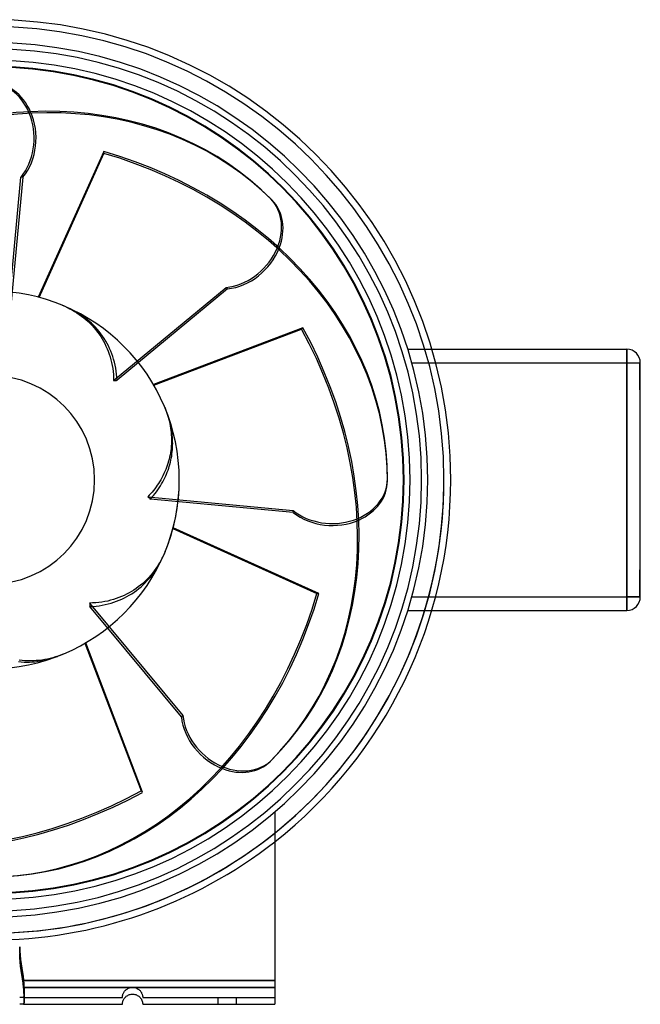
# Model space of a CAD drawing. Header units: millimetres. Extents: x -136 to 192, y -155 to 136.
# Tile 2 of 2: x 9 to 192, y -155 to 136. Entities that reach past the tile are written whole.
import ezdxf

# ---------------------------------------------------------------- set-up
doc = ezdxf.new("R2010")
doc.units = ezdxf.units.MM
doc.layers.add('HIDDEN', color=7, linetype='Continuous')
doc.layers.add('THICK', color=7, linetype='Continuous')

msp = doc.modelspace()

# ---------------------------------------------------------------- linework, layer by layer
at = {"layer": 'HIDDEN'}
for p, q in [((5.01, 46.47), (9.04, 89.44)), ((9.63, 89.44), (5.67, 47.27)), ((9.63, 89.44), (9.04, 89.44)), ((36.4, 29.32), (69.63, 56.85)), ((70.05, 56.43), (37.44, 29.42)), ((70.05, 56.43), (69.63, 56.85)), ((21.21, 51.61), (21.96, 51.29)), ((21.96, 51.29), (22.69, 50.95)), ((22.69, 50.95), (23.4, 50.59)), ((23.63, 50.54), (22.89, 50.89)), ((23.4, 50.59), (24.12, 50.21)), ((24.35, 50.18), (23.63, 50.54)), ((24.12, 50.21), (24.82, 49.8)), ((25.09, 49.78), (24.35, 50.18)), ((24.82, 49.8), (25.53, 49.36)), ((25.82, 49.35), (25.09, 49.78)), ((25.53, 49.36), (26.22, 48.9)), ((26.55, 48.89), (25.82, 49.35)), ((26.22, 48.9), (26.9, 48.41)), ((27.26, 48.4), (26.55, 48.89)), ((26.9, 48.41), (27.56, 47.9)), ((27.96, 47.89), (27.26, 48.4)), ((27.56, 47.9), (28.21, 47.36)), ((28.64, 47.36), (27.96, 47.89)), ((28.21, 47.36), (28.84, 46.8)), ((29.28, 46.81), (28.64, 47.36)), ((28.84, 46.8), (29.45, 46.21)), ((29.89, 46.26), (29.28, 46.81)), ((29.45, 46.21), (30.04, 45.61)), ((30.46, 45.7), (29.89, 46.26)), ((30.04, 45.61), (30.6, 44.99)), ((31.02, 45.12), (30.46, 45.7)), ((30.6, 44.99), (31.14, 44.35)), ((31.58, 44.5), (31.02, 45.12)), ((31.14, 44.35), (31.65, 43.69)), ((32.13, 43.85), (31.58, 44.5)), ((31.65, 43.69), (32.14, 43.02)), ((32.66, 43.17), (32.13, 43.85)), ((32.14, 43.02), (32.6, 42.34)), ((32.6, 42.34), (33.03, 41.65)), ((33.16, 42.47), (32.66, 43.17)), ((33.03, 41.65), (33.43, 40.96)), ((33.64, 41.75), (33.16, 42.47)), ((33.43, 40.96), (33.8, 40.26)), ((34.09, 41.03), (33.64, 41.75)), ((34.5, 40.3), (34.09, 41.03)), ((33.8, 40.26), (34.15, 39.53)), ((34.15, 39.53), (34.49, 38.77)), ((34.49, 38.77), (34.81, 37.99)), ((34.87, 39.58), (34.5, 40.3)), ((34.81, 37.99), (35.1, 37.19)), ((35.22, 38.85), (34.87, 39.58)), ((35.56, 38.08), (35.22, 38.85)), ((35.87, 37.29), (35.56, 38.08)), ((123.3, 38.6), (123.3, 38.6)), ((123.3, 38.6), (130.41, 38.6)), ((188, 38.6), (188, 38.6)), ((188, 34.6), (188, 38.6)), ((35.1, 37.19), (35.36, 36.36)), ((35.36, 36.36), (35.6, 35.52)), ((35.6, 35.52), (35.81, 34.66)), ((36.16, 36.48), (35.87, 37.29)), ((36.42, 35.65), (36.16, 36.48)), ((36.66, 34.79), (36.42, 35.65)), ((35.81, 34.66), (35.99, 33.78)), ((35.99, 33.78), (36.13, 32.9)), ((36.13, 32.9), (36.25, 32.01)), ((36.87, 33.92), (36.66, 34.79)), ((37.04, 33.04), (36.87, 33.92)), ((37.19, 32.14), (37.04, 33.04)), ((37.3, 31.24), (37.19, 32.14)), ((124.48, 34.6), (131.53, 34.6)), ((124.48, 34.6), (188, 34.6)), ((188, 34.6), (192, 34.6)), ((188, 34.6), (188, -34.6)), ((191.9, 30.6), (191.9, 34.6)), ((192, 34.6), (191.9, 34.6)), ((192, 34.6), (191.9, 34.6)), ((192, 34.6), (192, 34.6)), ((192, 34.6), (192, 34.6)), ((192, 34.6), (192, 34.6)), ((36.25, 32.01), (36.33, 31.11)), ((36.33, 31.11), (36.38, 30.21)), ((36.38, 30.21), (36.4, 29.32)), ((36.4, 29.32), (36.57, 29.34)), ((36.57, 29.34), (36.75, 29.36)), ((36.75, 29.36), (36.92, 29.37)), ((36.92, 29.37), (37.09, 29.39)), ((37.09, 29.39), (37.26, 29.4)), ((37.26, 29.4), (37.44, 29.42)), ((37.39, 30.33), (37.3, 31.24)), ((37.44, 29.42), (37.39, 30.33)), ((191.9, 26.6), (191.9, 30.6)), ((192, 26.6), (191.9, 26.6)), ((192, 26.6), (191.9, 26.6)), ((51.49, 21.5), (51.74, 20.89)), ((51.74, 20.89), (51.96, 20.3)), ((51.96, 20.3), (52.17, 19.7)), ((52.38, 19.23), (52.17, 19.8)), ((52.17, 19.7), (52.37, 19.1)), ((52.37, 19.1), (52.55, 18.48)), ((52.57, 18.67), (52.38, 19.23)), ((52.55, 18.48), (52.72, 17.86)), ((52.75, 18.1), (52.57, 18.67)), ((52.72, 17.86), (52.87, 17.22)), ((52.92, 17.51), (52.75, 18.1)), ((53.09, 16.9), (52.92, 17.51)), ((52.87, 17.22), (53.01, 16.58)), ((53.01, 16.58), (53.13, 15.93)), ((53.23, 16.29), (53.09, 16.9)), ((53.13, 15.93), (53.24, 15.28)), ((53.37, 15.67), (53.23, 16.29)), ((53.24, 15.28), (53.33, 14.62)), ((53.33, 14.62), (53.4, 13.96)), ((53.49, 15.04), (53.37, 15.67)), ((53.59, 14.41), (53.49, 15.04)), ((53.4, 13.96), (53.45, 13.29)), ((53.45, 13.29), (53.48, 12.63)), ((53.48, 12.63), (53.5, 11.96)), ((53.5, 11.96), (53.5, 11.29)), ((53.67, 13.78), (53.59, 14.41)), ((53.74, 13.16), (53.67, 13.78)), ((53.8, 12.54), (53.74, 13.16)), ((53.83, 11.93), (53.8, 12.54)), ((53.85, 11.33), (53.83, 11.93)), ((53.37, 9.3), (53.29, 8.65)), ((53.43, 9.96), (53.37, 9.3)), ((53.47, 10.62), (53.43, 9.96)), ((53.5, 11.29), (53.47, 10.62)), ((53.73, 8.3), (53.78, 8.93)), ((53.78, 8.93), (53.83, 9.55)), ((53.83, 9.55), (53.85, 10.15)), ((53.86, 10.74), (53.85, 11.33)), ((53.85, 10.15), (53.86, 10.74)), ((52.81, 6.1), (52.64, 5.48)), ((52.95, 6.72), (52.81, 6.1)), ((53.08, 7.36), (52.95, 6.72)), ((53.2, 8), (53.08, 7.36)), ((53.29, 8.65), (53.2, 8)), ((53.32, 5.79), (53.45, 6.42)), ((53.45, 6.42), (53.56, 7.04)), ((53.56, 7.04), (53.65, 7.67)), ((53.65, 7.67), (53.73, 8.3)), ((51.82, 3.06), (51.56, 2.44)), ((52.05, 3.67), (51.82, 3.06)), ((52.27, 4.28), (52.05, 3.67)), ((52.46, 4.88), (52.27, 4.28)), ((52.64, 5.48), (52.46, 4.88)), ((52.48, 2.86), (52.68, 3.42)), ((52.68, 3.42), (52.86, 3.99)), ((52.86, 3.99), (53.03, 4.58)), ((53.03, 4.58), (53.18, 5.18)), ((53.18, 5.18), (53.32, 5.79)), ((50.32, 0), (50, -0.54)), ((50.66, 0.61), (50.32, 0)), ((50.98, 1.22), (50.66, 0.61)), ((50.93, -0.6), (51.25, 0)), ((51.28, 1.83), (50.98, 1.22)), ((51.25, 0), (51.53, 0.57)), ((51.56, 2.44), (51.28, 1.83)), ((51.53, 0.57), (51.8, 1.15)), ((51.8, 1.15), (52.04, 1.72)), ((52.04, 1.72), (52.27, 2.29)), ((52.27, 2.29), (52.48, 2.86)), ((48.56, -2.62), (48.17, -3.12)), ((48.94, -2.11), (48.56, -2.62)), ((49.31, -1.59), (48.94, -2.11)), ((49.66, -1.07), (49.31, -1.59)), ((49.48, -2.94), (49.87, -2.37)), ((50, -0.54), (49.66, -1.07)), ((49.87, -2.37), (50.24, -1.78)), ((50.24, -1.78), (50.6, -1.19)), ((50.6, -1.19), (50.93, -0.6)), ((46.91, -4.55), (46.47, -5.01)), ((46.47, -5.01), (46.61, -5.12)), ((46.47, -5.01), (89.44, -9.04)), ((46.61, -5.12), (46.74, -5.22)), ((46.74, -5.22), (46.88, -5.33)), ((46.88, -5.33), (47.01, -5.45)), ((47.34, -4.09), (46.91, -4.55)), ((47.01, -5.45), (47.14, -5.56)), ((47.14, -5.56), (47.27, -5.67)), ((47.27, -5.67), (47.74, -5.15)), ((89.44, -9.63), (47.27, -5.67)), ((47.76, -3.61), (47.34, -4.09)), ((47.74, -5.15), (48.2, -4.61)), ((48.17, -3.12), (47.76, -3.61)), ((48.2, -4.61), (48.64, -4.07)), ((48.64, -4.07), (49.07, -3.51)), ((49.07, -3.51), (49.48, -2.94)), ((89.44, -9.63), (89.44, -9.04)), ((50.54, -23.63), (50.89, -22.89)), ((50.95, -22.69), (50.59, -23.4)), ((51.29, -21.96), (50.95, -22.69)), ((51.61, -21.21), (51.29, -21.96)), ((48.89, -26.55), (49.35, -25.82)), ((49.36, -25.53), (48.9, -26.22)), ((49.35, -25.82), (49.78, -25.09)), ((49.8, -24.82), (49.36, -25.53)), ((49.78, -25.09), (50.18, -24.35)), ((50.21, -24.12), (49.8, -24.82)), ((50.18, -24.35), (50.54, -23.63)), ((50.59, -23.4), (50.21, -24.12)), ((46.8, -28.84), (46.21, -29.45)), ((47.36, -28.21), (46.8, -28.84)), ((46.81, -29.28), (47.36, -28.64)), ((47.9, -27.56), (47.36, -28.21)), ((47.36, -28.64), (47.89, -27.96)), ((47.89, -27.96), (48.4, -27.26)), ((48.41, -26.9), (47.9, -27.56)), ((48.4, -27.26), (48.89, -26.55)), ((48.9, -26.22), (48.41, -26.9)), ((191.9, -30.6), (191.9, -26.6)), ((192, -26.6), (191.9, -26.6)), ((192, -26.6), (191.9, -26.6)), ((43.69, -31.65), (43.02, -32.14)), ((44.35, -31.14), (43.69, -31.65)), ((43.85, -32.13), (44.5, -31.58)), ((44.99, -30.6), (44.35, -31.14)), ((44.5, -31.58), (45.12, -31.02)), ((45.61, -30.04), (44.99, -30.6)), ((45.12, -31.02), (45.7, -30.46)), ((46.21, -29.45), (45.61, -30.04)), ((45.7, -30.46), (46.26, -29.89)), ((46.26, -29.89), (46.81, -29.28)), ((191.9, -34.6), (191.9, -30.6)), ((37.99, -34.81), (37.19, -35.1)), ((38.77, -34.49), (37.99, -34.81)), ((39.53, -34.15), (38.77, -34.49)), ((38.85, -35.22), (39.58, -34.87)), ((40.26, -33.8), (39.53, -34.15)), ((39.58, -34.87), (40.3, -34.5)), ((40.96, -33.43), (40.26, -33.8)), ((40.3, -34.5), (41.03, -34.09)), ((41.65, -33.03), (40.96, -33.43)), ((41.03, -34.09), (41.75, -33.64)), ((42.34, -32.6), (41.65, -33.03)), ((41.75, -33.64), (42.47, -33.16)), ((43.02, -32.14), (42.34, -32.6)), ((42.47, -33.16), (43.17, -32.66)), ((43.17, -32.66), (43.85, -32.13)), ((124.48, -34.6), (131.53, -34.6)), ((124.48, -34.6), (188, -34.6)), ((188, -38.6), (188, -34.6)), ((192, -34.6), (188, -34.6)), ((192, -34.6), (191.9, -34.6)), ((192, -34.6), (191.9, -34.6)), ((192, -34.6), (192, -34.6)), ((192, -34.6), (192, -34.6)), ((192, -34.6), (192, -34.6)), ((30.21, -36.38), (29.32, -36.4)), ((29.32, -36.4), (29.34, -36.57)), ((29.32, -36.4), (56.85, -69.63)), ((29.34, -36.57), (29.36, -36.75)), ((29.36, -36.75), (29.37, -36.92)), ((29.37, -36.92), (29.39, -37.09)), ((29.39, -37.09), (29.4, -37.26)), ((29.4, -37.26), (29.42, -37.44)), ((29.42, -37.44), (30.33, -37.39)), ((56.43, -70.05), (29.42, -37.44)), ((31.11, -36.33), (30.21, -36.38)), ((30.33, -37.39), (31.24, -37.3)), ((32.01, -36.25), (31.11, -36.33)), ((31.24, -37.3), (32.14, -37.19)), ((32.9, -36.13), (32.01, -36.25)), ((32.14, -37.19), (33.04, -37.04)), ((33.78, -35.99), (32.9, -36.13)), ((33.04, -37.04), (33.92, -36.87)), ((34.66, -35.81), (33.78, -35.99)), ((33.92, -36.87), (34.79, -36.66)), ((35.52, -35.6), (34.66, -35.81)), ((34.79, -36.66), (35.65, -36.42)), ((36.36, -35.36), (35.52, -35.6)), ((35.65, -36.42), (36.48, -36.16)), ((37.19, -35.1), (36.36, -35.36)), ((36.48, -36.16), (37.29, -35.87)), ((37.29, -35.87), (38.08, -35.56)), ((38.08, -35.56), (38.85, -35.22)), ((123.3, -38.6), (123.3, -38.6)), ((123.3, -38.6), (130.41, -38.6)), ((188, -38.6), (188, -38.6)), ((19.23, -52.33), (18.45, -52.56)), ((19.03, -52.45), (19.8, -52.17)), ((19.98, -52.07), (19.23, -52.33)), ((20.74, -51.8), (19.98, -52.07)), ((21.5, -51.49), (20.74, -51.8)), ((8.29, -53.73), (9.14, -53.8)), ((9.34, -53.38), (8.51, -53.28)), ((9.14, -53.8), (9.97, -53.84)), ((10.17, -53.45), (9.34, -53.38)), ((9.97, -53.84), (10.78, -53.86)), ((11.01, -53.49), (10.17, -53.45)), ((10.78, -53.86), (11.58, -53.85)), ((11.85, -53.5), (11.01, -53.49)), ((11.58, -53.85), (12.4, -53.81)), ((12.7, -53.48), (11.85, -53.5)), ((12.4, -53.81), (13.24, -53.74)), ((13.54, -53.43), (12.7, -53.48)), ((13.24, -53.74), (14.09, -53.63)), ((14.38, -53.36), (13.54, -53.43)), ((14.09, -53.63), (14.95, -53.5)), ((15.21, -53.25), (14.38, -53.36)), ((14.95, -53.5), (15.8, -53.34)), ((16.04, -53.11), (15.21, -53.25)), ((15.8, -53.34), (16.64, -53.15)), ((16.86, -52.95), (16.04, -53.11)), ((16.64, -53.15), (17.46, -52.94)), ((17.66, -52.77), (16.86, -52.95)), ((17.46, -52.94), (18.26, -52.7)), ((18.45, -52.56), (17.66, -52.77)), ((18.26, -52.7), (19.03, -52.45)), ((56.43, -70.05), (56.85, -69.63)), ((84, -98.17), (84, -98.17)), ((84, -98.17), (84, -98.17)), ((8.66, -138), (8.69, -139.21)), ((8.69, -139.21), (8.66, -138)), ((8.69, -139.21), (8.77, -140.47)), ((8.77, -140.47), (8.69, -139.21)), ((8.69, -141.21), (8.66, -140)), ((8.77, -142.47), (8.69, -141.21)), ((8.77, -140.47), (8.91, -141.76)), ((8.91, -141.76), (8.77, -140.47)), ((8.91, -143.76), (8.77, -142.47)), ((8.91, -141.76), (9.09, -143.04)), ((9.09, -143.04), (8.91, -141.76)), ((9.09, -145.04), (8.91, -143.76)), ((9.09, -143.04), (9.28, -144.29)), ((9.28, -144.29), (9.09, -143.04)), ((9.28, -146.29), (9.09, -145.04)), ((9.28, -144.29), (9.46, -145.49)), ((9.46, -145.49), (9.28, -144.29)), ((9.46, -145.49), (9.64, -146.72)), ((9.64, -146.72), (9.46, -145.49)), ((9.46, -147.49), (9.28, -146.29)), ((9.64, -148.72), (9.46, -147.49)), ((9.64, -146.72), (9.8, -148)), ((9.8, -148), (9.64, -146.72)), ((9.8, -148), (9.83, -148.22)), ((9.8, -148), (84, -148)), ((84, -148), (9.8, -148)), ((9.83, -148.22), (9.8, -148)), ((9.83, -148.22), (9.85, -148.45)), ((9.85, -148.45), (9.83, -148.22)), ((9.8, -150), (9.64, -148.72)), ((9.83, -150.22), (9.8, -150)), ((84, -150), (9.8, -150)), ((9.85, -150.45), (9.83, -150.22)), ((9.85, -148.45), (9.87, -148.67)), ((9.87, -148.67), (9.85, -148.45)), ((9.87, -150.67), (9.85, -150.45)), ((9.87, -148.67), (9.88, -148.89)), ((9.88, -148.89), (9.87, -148.67)), ((9.88, -150.89), (9.87, -150.67)), ((9.88, -148.89), (9.9, -149.11)), ((9.9, -149.11), (9.88, -148.89)), ((9.9, -151.11), (9.88, -150.89)), ((9.9, -149.11), (9.91, -149.33)), ((9.91, -149.33), (9.9, -149.11)), ((9.91, -151.33), (9.9, -151.11)), ((9.91, -149.33), (9.92, -149.54)), ((9.92, -149.54), (9.91, -149.33)), ((9.92, -149.54), (9.93, -149.75)), ((9.93, -149.76), (9.92, -149.54)), ((9.93, -149.75), (9.94, -149.96)), ((9.94, -149.97), (9.93, -149.76)), ((9.94, -149.96), (9.94, -150.17)), ((9.94, -150.17), (9.94, -149.97)), ((9.94, -150.17), (9.95, -150.37)), ((9.95, -150.37), (9.94, -150.17)), ((9.95, -150.37), (9.95, -150.56)), ((9.95, -150.57), (9.95, -150.37)), ((9.95, -150.56), (9.96, -150.75)), ((9.96, -150.76), (9.95, -150.57)), ((9.96, -150.75), (9.96, -150.94)), ((9.96, -150.94), (9.96, -150.76)), ((9.96, -150.94), (9.96, -151.11)), ((9.96, -151.12), (9.96, -150.94)), ((9.96, -151.11), (9.96, -151.29)), ((9.96, -151.29), (9.96, -151.12)), ((9.96, -151.29), (9.96, -151.45)), ((9.96, -151.46), (9.96, -151.29)), ((39.51, -151.32), (39.65, -151.14)), ((39.65, -151.14), (39.8, -150.96)), ((39.8, -150.96), (39.97, -150.79)), ((39.97, -150.79), (40.16, -150.63)), ((40.16, -150.63), (40.36, -150.49)), ((40.36, -150.49), (40.59, -150.35)), ((40.59, -150.35), (40.83, -150.24)), ((40.83, -150.24), (41.08, -150.14)), ((41.08, -150.14), (41.34, -150.07)), ((41.34, -150.07), (41.61, -150.03)), ((41.61, -150.03), (41.87, -150)), ((41.87, -150), (42.13, -150)), ((42.13, -150), (42.39, -150.03)), ((42.39, -150.03), (42.66, -150.07)), ((42.66, -150.07), (42.92, -150.14)), ((42.92, -150.14), (43.17, -150.24)), ((43.17, -150.24), (43.41, -150.35)), ((43.41, -150.35), (43.64, -150.49)), ((43.64, -150.49), (43.84, -150.63)), ((43.84, -150.63), (44.03, -150.79)), ((44.03, -150.79), (44.2, -150.96)), ((44.2, -150.96), (44.35, -151.14)), ((44.35, -151.14), (44.49, -151.32)), ((8.69, -153), (8.66, -153)), ((8.77, -153), (8.69, -153)), ((8.91, -153), (8.77, -153)), ((9.09, -153), (8.91, -153)), ((9.28, -153), (9.09, -153)), ((9.46, -153), (9.28, -153)), ((9.64, -153), (9.46, -153)), ((9.8, -153), (9.64, -153)), ((9.83, -152.99), (9.8, -153)), ((9.8, -153), (9.83, -152.99)), ((9.8, -153), (39, -153)), ((9.85, -152.98), (9.83, -152.99)), ((9.83, -152.99), (9.85, -152.98)), ((9.87, -152.95), (9.85, -152.98)), ((9.85, -152.98), (9.87, -152.96)), ((9.88, -152.92), (9.87, -152.95)), ((9.87, -152.96), (9.88, -152.92)), ((9.9, -152.87), (9.88, -152.92)), ((9.88, -152.92), (9.9, -152.88)), ((9.91, -152.82), (9.9, -152.87)), ((9.9, -152.88), (9.91, -152.82)), ((9.92, -151.54), (9.91, -151.33)), ((9.92, -152.76), (9.91, -152.82)), ((9.91, -152.82), (9.92, -152.76)), ((9.93, -151.76), (9.92, -151.54)), ((9.93, -152.68), (9.92, -152.76)), ((9.92, -152.76), (9.93, -152.68)), ((9.94, -151.97), (9.93, -151.76)), ((9.94, -152.6), (9.93, -152.68)), ((9.93, -152.68), (9.94, -152.6)), ((9.94, -152.17), (9.94, -151.97)), ((9.95, -152.37), (9.94, -152.17)), ((9.95, -152.4), (9.94, -152.5)), ((9.94, -152.51), (9.95, -152.4)), ((9.94, -152.5), (9.94, -152.6)), ((9.94, -152.6), (9.94, -152.51)), ((9.96, -152.17), (9.95, -152.29)), ((9.95, -152.29), (9.96, -152.17)), ((9.95, -152.29), (9.95, -152.4)), ((9.95, -152.4), (9.95, -152.29)), ((9.95, -152.57), (9.95, -152.37)), ((9.96, -152.76), (9.95, -152.57)), ((9.95, -154.29), (9.96, -154.17)), ((9.96, -151.45), (9.96, -151.61)), ((9.96, -151.62), (9.96, -151.46)), ((9.96, -151.61), (9.96, -151.76)), ((9.96, -151.77), (9.96, -151.62)), ((9.96, -151.76), (9.96, -151.91)), ((9.96, -151.91), (9.96, -151.77)), ((9.96, -151.91), (9.96, -152.04)), ((9.96, -152.05), (9.96, -151.91)), ((9.96, -152.04), (9.96, -152.17)), ((9.96, -152.17), (9.96, -152.05)), ((9.96, -152.94), (9.96, -152.76)), ((9.96, -153.12), (9.96, -152.94)), ((9.96, -153.29), (9.96, -153.12)), ((9.96, -153.46), (9.96, -153.29)), ((9.96, -153.62), (9.96, -153.46)), ((9.96, -153.77), (9.96, -153.62)), ((9.96, -153.91), (9.96, -153.77)), ((9.96, -154.05), (9.96, -153.91)), ((9.96, -154.17), (9.96, -154.05)), ((39, -152.89), (39.01, -152.82)), ((39, -152.94), (39, -152.89)), ((39, -152.97), (39, -152.94)), ((39, -152.99), (39, -152.97)), ((39, -153), (39, -152.99)), ((39, -153), (39, -153)), ((39.01, -152.74), (39.02, -152.65)), ((39.01, -152.82), (39.01, -152.74)), ((39.02, -152.65), (39.03, -152.54)), ((39.03, -152.54), (39.06, -152.43)), ((39.06, -152.43), (39.08, -152.29)), ((39.08, -152.29), (39.12, -152.15)), ((39.12, -152.15), (39.17, -152)), ((39.17, -152), (39.23, -151.84)), ((39.23, -151.84), (39.31, -151.68)), ((39.31, -151.68), (39.4, -151.51)), ((39.4, -151.51), (39.51, -151.32)), ((44.49, -151.32), (44.6, -151.51)), ((44.6, -151.51), (44.69, -151.68)), ((44.69, -151.68), (44.77, -151.84)), ((44.77, -151.84), (44.83, -152)), ((44.83, -152), (44.88, -152.15)), ((44.88, -152.15), (44.92, -152.29)), ((44.92, -152.29), (44.94, -152.43)), ((44.94, -152.43), (44.97, -152.54)), ((44.97, -152.54), (44.98, -152.65)), ((44.98, -152.65), (44.99, -152.74)), ((44.99, -152.74), (44.99, -152.82)), ((44.99, -152.82), (45, -152.89)), ((45, -152.89), (45, -152.94)), ((45, -152.94), (45, -152.97)), ((45, -152.97), (45, -152.99)), ((45, -152.99), (45, -153)), ((45, -153), (84, -153)), ((45, -153), (45, -153)), ((67.25, -155), (67.25, -153)), ((67.25, -155), (67.25, -153)), ((72.75, -155), (72.75, -153)), ((72.75, -155), (72.75, -153)), ((84, -153), (84, -153)), ((9.8, -155), (9.83, -154.99)), ((9.83, -154.99), (9.85, -154.98)), ((9.85, -154.98), (9.87, -154.96)), ((9.87, -154.96), (9.88, -154.92)), ((9.88, -154.92), (9.9, -154.88)), ((9.9, -154.88), (9.91, -154.82)), ((9.91, -154.82), (9.92, -154.76)), ((9.92, -154.76), (9.93, -154.68)), ((9.93, -154.68), (9.94, -154.6)), ((9.94, -154.51), (9.95, -154.4)), ((9.94, -154.6), (9.94, -154.51)), ((9.95, -154.4), (9.95, -154.29)), ((39, -155), (39, -155)), ((45, -155), (45, -155)), ((84, -155), (84, -155))]:
    msp.add_line(p, q, dxfattribs=at)
for radius, start, end in [(134, 0, 180), (134, 0, 180), (134, 0, 180), (127.4, 0, 180), (122.2, 0, 180), (30.8, 0, 180), (134, 270, 0), (134, 270, 0), (134, 270, 0), (30.8, 270, 0), (122.2, 270, 0), (127.4, 270, 0), (134, 270, 308.8192), (136, 270, 308.1445)]:
    msp.add_arc((0, 0), radius, start, end, dxfattribs=at)
for centre, major_axis, ratio, start_param, end_param in [((-0.29, 100.98), (0, -16.32), 0.809017, 0.785398, 3.141593), ((0.29, 100.98), (0, 16.32), 0.809017, -2.356194, -1.070519), ((71.19, 71.61), (-11.54, -11.54), 0.809017, 0.785398, 3.141593), ((71.61, 71.19), (11.54, 11.54), 0.809017, -2.356194, -1.070519), ((100.98, 0.29), (-16.32, 0), 0.809017, 0.785398, 3.141593), ((0, 0), (39.46, 39.46), 1, -1.175329, -0.785398), ((100.98, -0.29), (16.32, 0), 0.809017, -2.356194, -1.070519), ((71.61, -71.19), (-11.54, 11.54), 0.809017, 0.785398, 3.141593), ((71.19, -71.61), (11.54, -11.54), 0.809017, -2.356194, -1.070519)]:
    msp.add_ellipse(centre, major_axis=major_axis, ratio=ratio, start_param=start_param, end_param=end_param, dxfattribs=at)
at = {"layer": 'THICK'}
for p, q in [((33.54, 97.07), (14.15, 53.98)), ((14.39, 53.91), (33.54, 96.48)), ((33.54, 96.48), (33.54, 97.07)), ((83.15, 82.73), (82.73, 83.15)), ((92.35, 44.92), (48.17, 28.16)), ((48.3, 27.95), (91.94, 44.51)), ((91.94, 44.51), (92.35, 44.92)), ((130.41, 38.6), (188, 38.6)), ((188, 38.6), (188, 34.6)), ((131.53, 34.6), (188, 34.6)), ((188, -34.6), (188, 34.6)), ((188, 34.6), (192, 34.6)), ((192, 30.6), (192, 34.6)), ((192, -30.6), (192, 30.6)), ((117.3, -0.29), (117.3, 0.29)), ((53.91, -14.39), (96.48, -33.54)), ((97.07, -33.54), (53.98, -14.15)), ((192, -34.6), (192, -30.6)), ((96.48, -33.54), (97.07, -33.54)), ((131.53, -34.6), (188, -34.6)), ((188, -34.6), (188, -38.6)), ((188, -34.6), (192, -34.6)), ((130.41, -38.6), (188, -38.6)), ((27.95, -48.3), (44.51, -91.94)), ((44.92, -92.35), (28.16, -48.17)), ((82.73, -83.15), (83.15, -82.73)), ((44.51, -91.94), (44.92, -92.35)), ((84, -98.17), (84, -150)), ((8.66, -140), (8.69, -141.21)), ((8.69, -141.21), (8.77, -142.47)), ((8.77, -142.47), (8.91, -143.76)), ((8.91, -143.76), (9.09, -145.04)), ((9.09, -145.04), (9.28, -146.29)), ((9.28, -146.29), (9.46, -147.49)), ((9.46, -147.49), (9.64, -148.72)), ((9.64, -148.72), (9.8, -150)), ((9.8, -150), (9.83, -150.22)), ((9.8, -150), (84, -150)), ((9.83, -150.22), (9.85, -150.45)), ((9.85, -150.45), (9.87, -150.67)), ((9.87, -150.67), (9.88, -150.89)), ((9.88, -150.89), (9.9, -151.11)), ((9.9, -151.11), (9.91, -151.33)), ((84, -150), (84, -155)), ((9.91, -151.33), (9.92, -151.54)), ((9.92, -151.54), (9.93, -151.75)), ((9.93, -151.75), (9.94, -151.96)), ((9.94, -151.96), (9.94, -152.17)), ((9.94, -152.17), (9.95, -152.37)), ((9.95, -152.37), (9.95, -152.56)), ((9.95, -152.56), (9.96, -152.75)), ((9.96, -154.17), (9.95, -154.29)), ((9.96, -152.75), (9.96, -152.94)), ((9.96, -152.94), (9.96, -153.11)), ((9.96, -153.11), (9.96, -153.29)), ((9.96, -153.29), (9.96, -153.45)), ((9.96, -153.45), (9.96, -153.61)), ((9.96, -153.61), (9.96, -153.76)), ((9.96, -153.76), (9.96, -153.91)), ((9.96, -153.91), (9.96, -154.04)), ((9.96, -154.04), (9.96, -154.17)), ((39.08, -154.29), (39.12, -154.15)), ((39.12, -154.15), (39.17, -154)), ((39.17, -154), (39.23, -153.84)), ((39.23, -153.84), (39.31, -153.68)), ((39.31, -153.68), (39.4, -153.51)), ((39.4, -153.51), (39.51, -153.32)), ((39.51, -153.32), (39.65, -153.14)), ((39.65, -153.14), (39.8, -152.96)), ((39.8, -152.96), (39.97, -152.79)), ((39.97, -152.79), (40.16, -152.63)), ((40.16, -152.63), (40.36, -152.49)), ((40.36, -152.49), (40.59, -152.35)), ((40.59, -152.35), (40.83, -152.24)), ((40.83, -152.24), (41.08, -152.14)), ((41.08, -152.14), (41.34, -152.07)), ((41.34, -152.07), (41.61, -152.03)), ((41.61, -152.03), (41.87, -152)), ((41.87, -152), (42.13, -152)), ((42.13, -152), (42.39, -152.03)), ((42.39, -152.03), (42.66, -152.07)), ((42.66, -152.07), (42.92, -152.14)), ((42.92, -152.14), (43.17, -152.24)), ((43.17, -152.24), (43.41, -152.35)), ((43.41, -152.35), (43.64, -152.49)), ((43.64, -152.49), (43.84, -152.63)), ((43.84, -152.63), (44.03, -152.79)), ((44.03, -152.79), (44.2, -152.96)), ((44.2, -152.96), (44.35, -153.14)), ((44.35, -153.14), (44.49, -153.32)), ((44.49, -153.32), (44.6, -153.51)), ((44.6, -153.51), (44.69, -153.68)), ((44.69, -153.68), (44.77, -153.84)), ((44.77, -153.84), (44.83, -154)), ((44.83, -154), (44.88, -154.15)), ((44.88, -154.15), (44.92, -154.29)), ((8.69, -155), (8.66, -155)), ((8.77, -155), (8.69, -155)), ((8.91, -155), (8.77, -155)), ((9.09, -155), (8.91, -155)), ((9.28, -155), (9.09, -155)), ((9.46, -155), (9.28, -155)), ((9.64, -155), (9.46, -155)), ((9.8, -155), (9.64, -155)), ((9.83, -154.99), (9.8, -155)), ((9.8, -155), (39, -155)), ((9.85, -154.98), (9.83, -154.99)), ((9.87, -154.95), (9.85, -154.98)), ((9.88, -154.92), (9.87, -154.95)), ((9.9, -154.87), (9.88, -154.92)), ((9.91, -154.82), (9.9, -154.87)), ((9.92, -154.76), (9.91, -154.82)), ((9.93, -154.68), (9.92, -154.76)), ((9.94, -154.6), (9.93, -154.68)), ((9.95, -154.4), (9.94, -154.5)), ((9.94, -154.5), (9.94, -154.6)), ((9.95, -154.29), (9.95, -154.4)), ((39, -154.89), (39.01, -154.82)), ((39, -154.94), (39, -154.89)), ((39, -154.97), (39, -154.94)), ((39, -154.99), (39, -154.97)), ((39, -155), (39, -154.99)), ((39.01, -154.74), (39.02, -154.65)), ((39.01, -154.82), (39.01, -154.74)), ((39.02, -154.65), (39.03, -154.54)), ((39.03, -154.54), (39.06, -154.43)), ((39.06, -154.43), (39.08, -154.29)), ((44.92, -154.29), (44.94, -154.43)), ((44.94, -154.43), (44.97, -154.54)), ((44.97, -154.54), (44.98, -154.65)), ((44.98, -154.65), (44.99, -154.74)), ((44.99, -154.74), (44.99, -154.82)), ((44.99, -154.82), (45, -154.89)), ((45, -154.89), (45, -154.94)), ((45, -154.94), (45, -154.97)), ((45, -154.97), (45, -154.99)), ((45, -154.99), (45, -155)), ((45, -155), (84, -155))]:
    msp.add_line(p, q, dxfattribs=at)
for centre, radius, start, end in [((0, 0), 136, 0, 180), ((0, 0), 134, 0, 180), ((0, 0), 129.2, 0, 180), ((0, 0), 127.4, 0, 180), ((0, 0), 124, 0, 180), ((0, 0), 122.2, 0, 180), ((0, 0), 122, 0, 180), ((0, 0), 55.8, 0, 180), ((188, 34.6), 4, 0, 90), ((0, 0), 122, 180, 0), ((0, 0), 55.8, 180, 0), ((0, 0), 134, 308.8192, 0), ((0, 0), 124, 270, 0), ((0, 0), 122.2, 270, 0), ((0, 0), 129.2, 270, 0), ((0, 0), 127.4, 270, 0), ((0, 0), 136, 308.1445, 0), ((188, -34.6), 4, 270, 0)]:
    msp.add_arc(centre, radius, start, end, dxfattribs=at)
for centre, major_axis, start_param, end_param in [((-7.28, -6.86), (-90.01, -90.01), -3.141593, -1.919862), ((-6.86, -7.28), (90.01, 90.01), 0, 1.22173), ((0.29, 100.98), (0, 16.32), -1.070519, 0), ((-10, 0.29), (-127.3, 0), -3.141593, -1.919862), ((-10, -0.29), (127.3, 0), 0, 1.22173), ((71.61, 71.19), (11.54, 11.54), -1.070519, 0), ((-7.28, 6.86), (90.01, -90.01), 0, 1.22173), ((-6.86, 7.28), (-90.01, 90.01), -3.141593, -1.919862), ((100.98, -0.29), (16.32, 0), -1.070519, 0), ((-0.29, 10), (0, -127.3), 0.002863, 1.22173), ((0.29, 10), (0, 127.3), -3.141593, -1.919862), ((6.86, 7.28), (-90.01, -90.01), 0, 1.22173), ((7.28, 6.86), (90.01, 90.01), -3.141593, -1.919862), ((71.19, -71.61), (11.54, -11.54), -1.070519, 0)]:
    msp.add_ellipse(centre, major_axis=major_axis, ratio=0.809017, start_param=start_param, end_param=end_param, dxfattribs=at)

doc.saveas('drawing.dxf')
